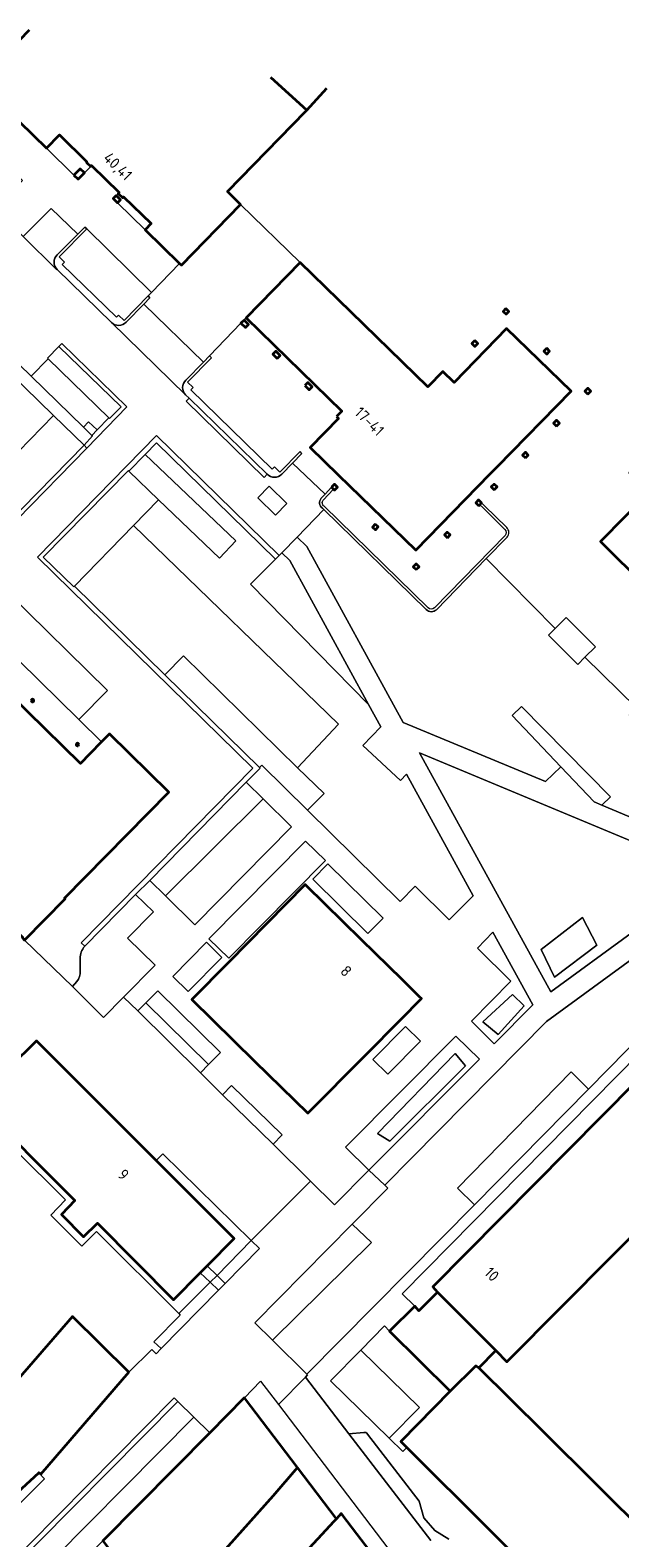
# Model space of a CAD drawing. Extents: x 152761 to 155748, y 459947 to 462743.
# Tile 252 of 256: x 154744 to 154815, y 462555 to 462737. Entities that reach past the tile are written whole.
import ezdxf
from ezdxf.enums import TextEntityAlignment as Align

# ---------------------------------------------------------------- set-up
doc = ezdxf.new("R2010")
doc.units = 0
doc.header["$LTSCALE"] = 0.75
for name, color, linetype, lineweight in [('B-RO-GR-BEPLANTING_CULTUUR_BODEMBEDEKKER-GV', 251, 'CONTINUOUS', 18), ('B-RO-GR-BEPLANTING_CULTUUR_HEESTERS-GV', 251, 'CONTINUOUS', 18), ('B-RO-GR-GROENVOORZIENING-GV', 251, 'CONTINUOUS', 18), ('B-RO-IE-TERREINAFSCHEIDING_KUNSTMATIG_MUUR-GV', 251, 'CONTINUOUS', 18), ('B-RO-OG-BEBOUWING-GV', 6, 'CONTINUOUS', 35), ('B-RO-OG-BEBOUWING-T18', 1, 'CONTINUOUS', 18), ('B-RO-OG-TERREIN_CULTUURSCHEIDING-GV', 251, 'CONTINUOUS', 18), ('B-RO-VH-VERHARDING_BETON-GV', 251, 'CONTINUOUS', 18), ('B-RO-VH-VERHARDING_BETONSTRAATSTEEN-GV', 251, 'CONTINUOUS', 18), ('B-RO-VH-VERHARDING_HALFVERHARDING_GRIND-GV', 251, 'CONTINUOUS', 18), ('B-RO-VH-VERHARDING_TEGEL-GV', 251, 'CONTINUOUS', 18)]:
    doc.layers.add(name, color=color, linetype=linetype, lineweight=lineweight)
doc.styles.add('NLCS-ISO-M200-T18', font='NLCS-ISO.ttf', dxfattribs={"height": 0.36})

msp = doc.modelspace()

# ---------------------------------------------------------------- linework, layer by layer
at = {"layer": 'B-RO-GR-BEPLANTING_CULTUUR_BODEMBEDEKKER-GV', "flags": 128}
msp.add_lwpolyline([(154806.422, 462663.961), (154809.971, 462660.43), (154810.826, 462661.29), (154812.092, 462662.562), (154808.543, 462666.093), (154807.227, 462664.77)], close=True, dxfattribs=at)
at = {"layer": 'B-RO-GR-BEPLANTING_CULTUUR_HEESTERS-GV', "flags": 128}
for points in [[(154745.842, 462697.426), (154743.782, 462695.323), (154750.132, 462689.151), (154750.755, 462689.808), (154751.788, 462688.823), (154753.199, 462690.279)], [(154755.636, 462683.826), (154759.227, 462680.342), (154766.595, 462673.273), (154768.575, 462675.392), (154757.592, 462685.837)], [(154759.997, 462659.156), (154771.433, 462647.956), (154771.714, 462648.241), (154777.261, 462642.761), (154779.254, 462644.778), (154776.052, 462647.92), (154762.251, 462661.458)], [(154807.923, 462648.029), (154811.966, 462643.772), (154812.88, 462643.389), (154813.912, 462644.409), (154803.151, 462655.31), (154802.025, 462654.24)], [(154760.05, 462632.404), (154771.874, 462644.138), (154769.833, 462646.15), (154758.154, 462634.279)], [(154764.289, 462610.975), (154765.272, 462611.972), (154757.682, 462619.459), (154756.699, 462618.462)], [(154773.079, 462602.325), (154774.176, 462603.448), (154768.066, 462609.416), (154766.97, 462608.294)], [(154797.45, 462594.995), (154811.265, 462609.011), (154809.145, 462611.083), (154795.39, 462597.008)], [(154782.658, 462592.636), (154770.882, 462580.676), (154773.01, 462578.578), (154785.013, 462590.428)], [(154766.296, 462586.443), (154767.276, 462585.474), (154771.437, 462589.688), (154770.431, 462590.647)], [(154765.462, 462585.607), (154761.666, 462581.818), (154761.85, 462581.634), (154758.63, 462578.399), (154759.544, 462577.582), (154766.459, 462584.66)], [(154783.688, 462577.4), (154780.017, 462573.667), (154787.118, 462566.748), (154790.795, 462570.46)], [(154761.545, 462571.188), (154740.469, 462549.854), (154742.398, 462547.947), (154763.475, 462569.282)]]:
    msp.add_lwpolyline(points, close=True, dxfattribs=at)
at = {"layer": 'B-RO-GR-GROENVOORZIENING-GV', "flags": 128}
for points in [[(154772.356, 462683.457), (154762.91, 462692.662), (154762.558, 462692.302), (154772.018, 462683.047)], [(154772.627, 462681.999), (154771.242, 462680.596), (154773.369, 462678.496), (154774.754, 462679.899)]]:
    msp.add_lwpolyline(points, close=True, dxfattribs=at)
at = {"layer": 'B-RO-IE-TERREINAFSCHEIDING_KUNSTMATIG_MUUR-GV', "flags": 128}
for points in [[(154750.537, 462713.162), (154750.308, 462713.392), (154749.433, 462712.517), (154746.943, 462710.028)], [(154755.292, 462701.861), (154757.436, 462704.056), (154758.181, 462704.819), (154757.949, 462705.046), (154755.059, 462702.088), (154754.388, 462702.737), (154754.13, 462702.459), (154747.571, 462708.873), (154747.84, 462709.142), (154747.172, 462709.797), (154750.537, 462713.162)], [(154746.955, 462708.248), (154753.53, 462701.822)], [(154775.449, 462684.816), (154776.578, 462685.98), (154776.344, 462686.207), (154773.916, 462683.701), (154773.252, 462684.363), (154772.971, 462684.079), (154763.124, 462693.679), (154763.411, 462693.958), (154762.734, 462694.598), (154765.624, 462697.562), (154765.391, 462697.788), (154764.651, 462697.029), (154762.504, 462694.827)], [(154762.499, 462693.062), (154762.91, 462692.662), (154772.356, 462683.457)], [(154774.15, 462683.476), (154775.449, 462684.816)], [(154779.148, 462680.332), (154780.406, 462681.659), (154780.171, 462681.883), (154779.369, 462681.038), (154778.902, 462680.544)], [(154779.055, 462679.328), (154779.215, 462679.172), (154791.629, 462667.062)], [(154791.858, 462667.293), (154779.265, 462679.577)], [(154801.367, 462677.003), (154798.683, 462679.643), (154798.324, 462679.996), (154798.098, 462679.763), (154798.456, 462679.411), (154801.14, 462676.77)], [(154801.16, 462676.036), (154792.619, 462667.284)], [(154798.881, 462673.236), (154801.411, 462675.83)], [(154792.849, 462667.054), (154798.881, 462673.236)]]:
    msp.add_lwpolyline(points, dxfattribs=at)
at = {"layer": 'B-RO-IE-TERREINAFSCHEIDING_KUNSTMATIG_MUUR-GV'}
for points in [[(154746.943, 462710.028, 0.4258386), (154746.955, 462708.248)], [(154753.53, 462701.822, 0.4114637), (154755.292, 462701.861)], [(154762.504, 462694.827, 0.4175653), (154762.499, 462693.062)], [(154772.356, 462683.457, 0.421962), (154774.15, 462683.476)], [(154778.902, 462680.544, 0.4250578), (154779.055, 462679.328)], [(154779.265, 462679.577, -0.4280047), (154779.148, 462680.332)], [(154801.411, 462675.83, 0.400662), (154801.367, 462677.003)], [(154801.14, 462676.77, -0.4059901), (154801.16, 462676.036)], [(154791.629, 462667.062, 0.4114793), (154792.849, 462667.054)], [(154792.619, 462667.284, -0.4112903), (154791.858, 462667.293)]]:
    msp.add_lwpolyline(points, format="xyb", dxfattribs=at)
at = {"layer": 'B-RO-OG-BEBOUWING-GV', "flags": 128}
for points in [[(154743.564, 462737.231), (154737.432, 462730.939), (154745.649, 462722.927), (154747.23, 462724.553), (154750.552, 462721.289), (154750.482, 462721.218), (154751.006, 462720.707), (154751.121, 462720.825), (154754.467, 462717.572), (154754.351, 462717.455), (154754.878, 462716.935), (154754.994, 462717.052), (154758.322, 462713.804), (154757.592, 462713.056), (154761.765, 462708.985), (154761.994, 462708.762), (154769.159, 462716.123), (154767.558, 462717.682), (154777.056, 462727.433), (154777.152, 462727.537), (154772.822, 462731.515)], [(154772.822, 462731.515), (154777.152, 462727.537), (154779.591, 462730.192)]]:
    msp.add_lwpolyline(points, dxfattribs=at)
for points in [[(154748.983, 462719.68), (154749.506, 462719.169), (154750.262, 462719.945), (154749.739, 462720.455)], [(154754.102, 462717.202), (154753.732, 462716.828), (154754.259, 462716.308), (154754.628, 462716.682)], [(154780.777, 462690.43), (154780.836, 462690.373), (154781.003, 462690.212), (154777.559, 462686.697), (154780.955, 462683.395), (154790.356, 462674.25), (154799.371, 462683.494), (154800.253, 462684.398), (154809.147, 462693.518), (154801.349, 462701.103), (154794.993, 462694.577), (154793.625, 462695.909), (154791.821, 462694.057), (154776.371, 462709.102), (154769.822, 462702.377), (154781.398, 462691.073)], [(154801.267, 462703.528), (154800.919, 462703.169), (154801.277, 462702.821), (154801.626, 462703.179)], [(154769.568, 462702.115), (154769.199, 462701.734), (154769.729, 462701.22), (154770.098, 462701.601)], [(154797.5, 462699.645), (154797.152, 462699.286), (154797.511, 462698.938), (154797.859, 462699.297)], [(154773.578, 462697.455), (154773.949, 462697.834), (154773.418, 462698.354), (154773.047, 462697.976)], [(154806.205, 462698.707), (154805.855, 462698.35), (154806.213, 462698), (154806.562, 462698.358)], [(154776.911, 462694.201), (154777.448, 462693.679), (154777.817, 462694.059), (154777.281, 462694.581)], [(154811.176, 462693.153), (154811.526, 462693.511), (154811.168, 462693.861), (154810.819, 462693.503)], [(154807.395, 462689.282), (154807.744, 462689.639), (154807.386, 462689.989), (154807.037, 462689.631)], [(154863.655, 462651.716), (154826.032, 462688.797), (154822.235, 462684.944), (154819.857, 462687.288), (154816.229, 462683.607), (154818.605, 462681.265), (154812.72, 462675.294), (154814.254, 462673.782), (154826.183, 462662.025), (154829.128, 462659.122), (154846.296, 462642.201), (154850.344, 462638.211)], [(154803.628, 462685.425), (154803.977, 462685.783), (154803.619, 462686.132), (154803.27, 462685.775)], [(154780.171, 462681.883), (154780.406, 462681.659), (154780.534, 462681.539), (154780.876, 462681.9), (154780.513, 462682.244)], [(154799.856, 462681.563), (154800.205, 462681.921), (154799.847, 462682.27), (154799.498, 462681.913)], [(154797.976, 462679.638), (154798.098, 462679.763), (154798.324, 462679.996), (154797.967, 462680.345), (154797.618, 462679.988)], [(154785.457, 462677.427), (154785.112, 462677.065), (154785.474, 462676.72), (154785.819, 462677.082)], [(154712.943, 462666.538), (154719.481, 462660.009), (154714.446, 462654.948), (154718.753, 462650.708), (154720.798, 462652.765), (154725.608, 462648.078), (154723.686, 462646.192), (154742.809, 462627.373), (154742.738, 462627.302), (154743.006, 462627.039), (154747.931, 462632.043), (154747.845, 462632.127), (154760.482, 462644.965), (154753.279, 462652.014), (154752.318, 462651.032), (154750.919, 462649.603), (154749.787, 462648.446), (154722.041, 462675.607), (154722.813, 462676.396), (154722.613, 462676.591), (154722.578, 462676.555), (154722.366, 462676.762)], [(154794.197, 462675.77), (154794.529, 462676.11), (154794.172, 462676.46), (154793.839, 462676.119)], [(154790.417, 462671.9), (154790.762, 462672.253), (154790.404, 462672.602), (154790.059, 462672.249)], [(154770.847, 462612.389), (154777.285, 462606.074), (154784.235, 462613.086), (154788.539, 462617.428), (154791.044, 462619.956), (154790.859, 462620.137), (154788.69, 462622.265), (154783.796, 462627.067), (154777.11, 462633.626), (154776.967, 462633.766), (154767.679, 462624.326), (154763.258, 462619.833)], [(154838.027, 462613.583), (154829.169, 462622.206), (154792.429, 462585.067), (154792.981, 462584.419), (154800.044, 462577.339), (154801.397, 462575.993), (154801.534, 462576.131), (154833.309, 462608.12), (154838.387, 462613.232)], [(154758.925, 462600.35), (154756.626, 462602.647), (154744.43, 462614.836), (154741.188, 462611.598), (154740.363, 462610.774), (154737.102, 462607.517), (154749.075, 462595.502), (154747.48, 462593.798), (154750.135, 462591.105), (154751.83, 462592.76), (154761.049, 462583.486), (154764.267, 462586.743), (154765.12, 462587.607), (154768.377, 462590.903)], [(154792.981, 462584.419), (154792.618, 462584.055), (154790.737, 462582.164), (154790.236, 462582.713), (154787.195, 462579.706), (154794.509, 462572.426), (154797.643, 462575.495), (154798.001, 462575.235), (154800.044, 462577.339)], [(154739.325, 462570.884), (154739.926, 462570.15), (154739.223, 462569.393), (154738.656, 462570.069), (154738.702, 462570.238), (154730.111, 462562.604), (154736.681, 462555.178), (154736.727, 462555.126), (154740.694, 462558.809), (154744.719, 462562.547), (154744.733, 462562.56), (154744.964, 462562.361), (154755.637, 462574.739), (154748.804, 462581.479), (154742.192, 462573.837)], [(154809.418, 462545.521), (154817.344, 462553.49), (154818.641, 462554.743), (154805.773, 462567.519), (154798.001, 462575.235), (154797.643, 462575.495), (154794.509, 462572.426), (154788.527, 462566.312), (154789.262, 462565.581)], [(154749.498, 462538.177), (154760.141, 462546.241), (154762.984, 462548.395), (154773.111, 462559.742), (154776.048, 462563.172), (154769.631, 462571.618), (154769.552, 462571.558), (154765.413, 462567.367), (154752.495, 462554.289), (154753.841, 462552.488), (154751.013, 462550.353), (154751.475, 462549.74), (154744.673, 462544.659)], [(154754.11, 462531.803), (154766.401, 462540.909), (154770.763, 462545.671), (154772.6, 462548.16), (154780.44, 462556.643), (154780.752, 462556.98), (154776.048, 462563.172), (154773.111, 462559.742), (154762.984, 462548.395), (154760.141, 462546.241), (154749.498, 462538.177), (154749.668, 462537.95), (154749.836, 462538.075), (154750.299, 462537.453), (154750.054, 462537.271)], [(154779.285, 462544.573), (154783.371, 462549.13), (154784.853, 462550.742), (154784.988, 462550.84), (154785.955, 462551.538), (154781.512, 462557.366), (154781.329, 462557.605), (154780.752, 462556.98), (154780.44, 462556.643), (154772.6, 462548.16), (154770.763, 462545.671), (154766.401, 462540.909), (154754.11, 462531.803), (154758.463, 462525.934), (154758.638, 462526.063), (154758.517, 462526.226), (154769.964, 462534.92), (154772.215, 462536.476), (154772.125, 462536.59), (154772.654, 462537.18)]]:
    msp.add_lwpolyline(points, close=True, dxfattribs=at)
at = {"layer": 'B-RO-OG-BEBOUWING-GV'}
for points in [[(154743.899, 462656.183, 1.0042712), (154744.059, 462655.906)], [(154744.059, 462655.906, 1.0011525), (154743.899, 462656.183)], [(154749.317, 462650.85, 0.9957301), (154749.477, 462650.573)], [(154749.477, 462650.573, 1.0042712), (154749.317, 462650.85)]]:
    msp.add_lwpolyline(points, format="xyb", dxfattribs=at)
at = {"layer": 'B-RO-OG-TERREIN_CULTUURSCHEIDING-GV', "flags": 128}
for points in [[(154757.592, 462685.837), (154768.575, 462675.392), (154766.595, 462673.273), (154759.227, 462680.342), (154756.197, 462677.238), (154781.02, 462653.172), (154776.052, 462647.92), (154779.254, 462644.778), (154777.261, 462642.761), (154788.452, 462631.705), (154790.269, 462633.565), (154794.389, 462629.502), (154797.306, 462632.417), (154789.252, 462647.117), (154788.513, 462646.379), (154783.958, 462650.616), (154786.109, 462652.878), (154784.634, 462655.576), (154770.369, 462670.164), (154773.374, 462673.169), (154758.985, 462687.27)], [(154749.029, 462669.897), (154759.997, 462659.156), (154762.251, 462661.458), (154776.052, 462647.92), (154781.02, 462653.172), (154756.197, 462677.238)], [(154774.151, 462673.946), (154773.82, 462673.615), (154773.374, 462673.169), (154770.369, 462670.164), (154784.634, 462655.576), (154775.102, 462673.014)], [(154806.704, 462620.786), (154826.149, 462634.979), (154790.82, 462649.711)], [(154771.874, 462644.138), (154760.05, 462632.404), (154763.613, 462628.881), (154775.32, 462640.74)], [(154767.717, 462624.836), (154779.414, 462636.682), (154777.021, 462639.036), (154765.325, 462627.192)], [(154805.533, 462625.888), (154810.547, 462629.788), (154812.28, 462626.445), (154807.142, 462622.545)], [(154805.533, 462625.888), (154807.142, 462622.545), (154812.28, 462626.445), (154810.547, 462629.788)], [(154801.877, 462622.051), (154797.092, 462617.236), (154799.857, 462614.499), (154804.541, 462619.219), (154799.69, 462628.016), (154797.834, 462626.074)], [(154765.272, 462611.972), (154766.711, 462613.431), (154759.122, 462620.918), (154757.682, 462619.459)], [(154802.066, 462620.441), (154798.476, 462617.16), (154800.333, 462615.612), (154803.49, 462619.079)], [(154802.066, 462620.441), (154803.49, 462619.079), (154800.333, 462615.612), (154798.476, 462617.16)], [(154795.221, 462615.424), (154781.854, 462601.985), (154784.685, 462599.169), (154798.052, 462612.608)], [(154795.133, 462613.322), (154796.372, 462611.836), (154787.21, 462602.675), (154785.724, 462603.603)], [(154795.133, 462613.322), (154785.724, 462603.603), (154787.21, 462602.675), (154796.372, 462611.836)]]:
    msp.add_lwpolyline(points, close=True, dxfattribs=at)
for points in [[(154779.215, 462679.172), (154776.008, 462675.848), (154777.169, 462674.719), (154788.824, 462653.398), (154806.046, 462646.228), (154807.923, 462648.029), (154802.025, 462654.24), (154803.151, 462655.31), (154813.912, 462644.409), (154812.88, 462643.389), (154817.383, 462641.502), (154827.146, 462645.365), (154825.568, 462646.902), (154820.671, 462651.672), (154819.789, 462650.772), (154816.2, 462654.291), (154817.077, 462655.186), (154810.826, 462661.29), (154809.971, 462660.43), (154806.422, 462663.961), (154807.227, 462664.77), (154798.881, 462673.236), (154792.849, 462667.054)], [(154791.629, 462667.062), (154779.215, 462679.172)], [(154832.163, 462624.422), (154841.982, 462618.923), (154840.393, 462615.267), (154843.645, 462614.046), (154844.364, 462615.739), (154848.377, 462625.188), (154843.462, 462627.204), (154843.661, 462627.684), (154835.621, 462631.032), (154828.921, 462633.822), (154806.161, 462617.183), (154786.625, 462597.349), (154786.968, 462597.012), (154782.658, 462592.636), (154785.013, 462590.428), (154773.01, 462578.578), (154777.175, 462574.469), (154797.45, 462594.995), (154795.39, 462597.008), (154809.145, 462611.083), (154811.265, 462609.011), (154825.17, 462623.17), (154826.162, 462622.192), (154827.459, 462623.506)], [(154748.802, 462621.426), (154752.548, 462617.685), (154754.987, 462620.151), (154758.802, 462624.007), (154755.468, 462627.272), (154758.591, 462630.46), (154756.445, 462632.562), (154750.282, 462626.288)], [(154749.75, 462624.797), (154749.734, 462623.317)], [(154749.34, 462622.036), (154748.802, 462621.426)]]:
    msp.add_lwpolyline(points, dxfattribs=at)
at = {"layer": 'B-RO-OG-TERREIN_CULTUURSCHEIDING-GV'}
for points in [[(154792.849, 462667.054, -0.4114793), (154791.629, 462667.062)], [(154750.282, 462626.288, 0.1988186), (154749.75, 462624.797)], [(154749.734, 462623.317, -0.1654507), (154749.34, 462622.036)]]:
    msp.add_lwpolyline(points, format="xyb", dxfattribs=at)
at = {"layer": 'B-RO-VH-VERHARDING_BETON-GV', "flags": 128}
msp.add_lwpolyline([(154769.199, 462701.734), (154769.568, 462702.115), (154769.822, 462702.377), (154776.371, 462709.102), (154769.159, 462716.123), (154761.994, 462708.762), (154761.765, 462708.985), (154758.358, 462705.469), (154757.949, 462705.046), (154758.181, 462704.819), (154757.436, 462704.056), (154764.651, 462697.029), (154765.391, 462697.788)], close=True, dxfattribs=at)
at = {"layer": 'B-RO-VH-VERHARDING_BETONSTRAATSTEEN-GV', "flags": 128}
for points in [[(154749.433, 462712.517), (154750.308, 462713.392), (154750.537, 462713.162), (154758.358, 462705.469), (154761.765, 462708.985), (154757.592, 462713.056), (154754.259, 462716.308), (154753.732, 462716.828), (154754.102, 462717.202), (154754.351, 462717.455), (154754.467, 462717.572), (154751.121, 462720.825), (154751.006, 462720.707), (154750.262, 462719.945), (154749.506, 462719.169), (154748.983, 462719.68), (154745.649, 462722.927), (154737.432, 462730.939), (154733.982, 462727.659), (154742.754, 462719.032), (154739.393, 462715.586), (154742.822, 462712.229), (154746.211, 462715.621)], [(154758.358, 462705.469), (154750.537, 462713.162), (154747.172, 462709.797), (154747.84, 462709.142), (154747.571, 462708.873), (154754.13, 462702.459), (154754.388, 462702.737), (154755.059, 462702.088), (154757.949, 462705.046)], [(154722.366, 462676.762), (154722.578, 462676.555), (154722.613, 462676.591), (154722.566, 462676.636), (154723.307, 462677.343), (154724.131, 462677.351), (154725.055, 462676.454), (154725.194, 462676.595), (154728.791, 462673.09), (154729.267, 462673.586), (154730.404, 462674.767), (154729.992, 462675.19), (154735.798, 462681.152), (154736.227, 462680.722), (154736.567, 462680.381), (154746.517, 462690.552), (154734.208, 462702.564), (154733.637, 462701.989), (154732.034, 462703.548), (154722.488, 462693.752), (154722.866, 462693.379), (154724.809, 462691.46), (154716.242, 462682.747)], [(154745.842, 462697.426), (154753.199, 462690.279), (154753.271, 462690.21), (154754.691, 462691.619), (154747.165, 462698.941), (154745.761, 462697.505)], [(154751.148, 462688.164), (154751.219, 462688.094), (154750.196, 462686.978), (154750.554, 462686.628), (154755.398, 462691.629), (154747.514, 462699.299), (154747.165, 462698.941), (154754.691, 462691.619), (154753.271, 462690.21), (154753.199, 462690.279), (154751.788, 462688.823)], [(154736.227, 462680.722), (154730.404, 462674.767), (154729.267, 462673.586), (154733.286, 462669.681), (154750.196, 462686.978), (154746.517, 462690.552), (154736.567, 462680.381)], [(154755.636, 462683.826), (154757.592, 462685.837), (154758.985, 462687.27), (154773.374, 462673.169), (154773.82, 462673.615), (154758.976, 462688.161), (154744.556, 462673.395), (154770.652, 462647.847), (154749.834, 462626.731), (154750.282, 462626.288), (154756.445, 462632.562), (154758.154, 462634.279), (154769.833, 462646.15), (154771.523, 462647.868), (154771.433, 462647.956), (154759.997, 462659.156), (154749.029, 462669.897), (154748.959, 462669.825), (154745.263, 462673.406), (154755.564, 462683.895)], [(154750.196, 462686.978), (154733.286, 462669.681), (154733.643, 462669.331), (154750.554, 462686.628)], [(154759.227, 462680.342), (154755.636, 462683.826), (154755.564, 462683.895), (154745.263, 462673.406), (154748.959, 462669.825), (154749.029, 462669.897), (154756.197, 462677.238)], [(154753.051, 462657.275), (154740.967, 462669.132), (154737.487, 462665.574), (154749.556, 462653.741)], [(154761.666, 462581.818), (154765.462, 462585.607), (154764.267, 462586.743), (154761.049, 462583.486), (154751.83, 462592.76), (154750.135, 462591.105), (154747.48, 462593.798), (154749.075, 462595.502), (154737.102, 462607.517), (154740.363, 462610.774), (154739.221, 462611.86), (154735.433, 462608.001), (154747.957, 462595.589), (154746.163, 462593.735), (154749.921, 462589.996), (154751.715, 462591.75)], [(154770.431, 462590.647), (154759.747, 462601.176), (154758.925, 462600.35), (154768.377, 462590.903), (154765.12, 462587.607), (154766.296, 462586.443)], [(154761.545, 462571.188), (154761.104, 462571.623), (154740.028, 462550.289), (154740.469, 462549.854)]]:
    msp.add_lwpolyline(points, close=True, dxfattribs=at)
for points in [[(154749.433, 462712.517), (154746.211, 462715.621), (154742.822, 462712.229), (154746.923, 462708.215), (154746.955, 462708.248)], [(154746.943, 462710.028), (154749.433, 462712.517)], [(154792.167, 462554.342), (154782.268, 462567.242), (154776.994, 462574.115), (154773.748, 462570.802), (154786.96, 462553.41), (154791.273, 462547.874)], [(154784.07, 462567.428), (154782.268, 462567.242), (154792.167, 462554.342)], [(154794.355, 462554.508), (154792.646, 462555.545), (154791.322, 462557.102), (154790.756, 462559.102), (154784.509, 462567.232)]]:
    msp.add_lwpolyline(points, dxfattribs=at)
at = {"layer": 'B-RO-VH-VERHARDING_BETONSTRAATSTEEN-GV'}
for points in [[(154746.955, 462708.248, -0.4258386), (154746.943, 462710.028)], [(154784.509, 462567.232, 0.3045387), (154784.07, 462567.428)]]:
    msp.add_lwpolyline(points, format="xyb", dxfattribs=at)
at = {"layer": 'B-RO-VH-VERHARDING_HALFVERHARDING_GRIND-GV', "flags": 128}
for points in [[(154786.4, 462629.688), (154779.71, 462636.267), (154777.881, 462634.407), (154784.572, 462627.829)], [(154765.035, 462626.781), (154760.954, 462622.647), (154762.817, 462620.809), (154766.897, 462624.944)], [(154786.954, 462610.801), (154790.919, 462614.784), (154789.109, 462616.586), (154785.144, 462612.604)]]:
    msp.add_lwpolyline(points, close=True, dxfattribs=at)
at = {"layer": 'B-RO-VH-VERHARDING_TEGEL-GV', "flags": 128}
for points in [[(154772.356, 462683.457), (154772.018, 462683.047), (154762.558, 462692.302), (154762.91, 462692.662), (154762.499, 462693.062), (154753.53, 462701.822), (154746.955, 462708.248), (154746.923, 462708.215), (154742.822, 462712.229)], [(154734.208, 462702.564), (154746.517, 462690.552), (154750.196, 462686.978), (154751.219, 462688.094), (154751.148, 462688.164), (154750.132, 462689.151), (154743.782, 462695.323), (154739.307, 462699.648)], [(154762.504, 462694.827), (154764.651, 462697.029), (154757.436, 462704.056), (154755.292, 462701.861)], [(154753.53, 462701.822), (154762.499, 462693.062)], [(154739.307, 462699.648), (154743.782, 462695.323), (154745.842, 462697.426), (154745.761, 462697.505), (154747.165, 462698.941), (154747.514, 462699.299), (154755.398, 462691.629), (154750.554, 462686.628), (154733.643, 462669.331)], [(154750.282, 462626.288), (154749.834, 462626.731), (154770.652, 462647.847), (154744.556, 462673.395), (154758.976, 462688.161), (154773.82, 462673.615), (154774.151, 462673.946), (154776.008, 462675.848), (154779.215, 462679.172), (154779.055, 462679.328)], [(154778.902, 462680.544), (154779.369, 462681.038), (154775.449, 462684.816), (154774.15, 462683.476)], [(154817.383, 462641.502), (154812.88, 462643.389), (154811.966, 462643.772), (154807.923, 462648.029), (154806.046, 462646.228), (154788.824, 462653.398), (154777.169, 462674.719), (154776.008, 462675.848), (154774.151, 462673.946), (154775.102, 462673.014), (154784.634, 462655.576), (154786.109, 462652.878), (154783.958, 462650.616), (154788.513, 462646.379), (154789.252, 462647.117), (154797.306, 462632.417), (154794.389, 462629.502), (154790.269, 462633.565), (154788.452, 462631.705), (154777.261, 462642.761), (154771.714, 462648.241), (154771.433, 462647.956), (154771.523, 462647.868), (154769.833, 462646.15), (154771.874, 462644.138), (154775.32, 462640.74), (154763.613, 462628.881), (154760.05, 462632.404), (154758.154, 462634.279), (154756.445, 462632.562), (154758.591, 462630.46), (154755.468, 462627.272), (154758.802, 462624.007), (154754.987, 462620.151), (154756.699, 462618.462), (154757.682, 462619.459), (154759.122, 462620.918), (154766.711, 462613.431), (154765.272, 462611.972), (154764.289, 462610.975), (154766.97, 462608.294), (154768.066, 462609.416), (154774.176, 462603.448), (154773.079, 462602.325), (154777.618, 462597.851), (154780.525, 462594.986), (154784.685, 462599.169), (154786.625, 462597.349), (154806.161, 462617.183), (154828.921, 462633.822)], [(154740.967, 462669.132), (154753.051, 462657.275), (154749.556, 462653.741), (154752.318, 462651.032), (154753.279, 462652.014), (154760.482, 462644.965), (154747.845, 462632.127), (154747.931, 462632.043), (154743.006, 462627.039), (154748.802, 462621.426), (154749.34, 462622.036)], [(154749.734, 462623.317), (154749.75, 462624.797)], [(154809.418, 462545.521), (154789.262, 462565.581), (154788.802, 462565.108), (154787.118, 462566.748), (154780.017, 462573.667), (154783.688, 462577.4), (154786.569, 462580.33), (154787.195, 462579.706), (154790.236, 462582.713), (154788.714, 462584.214), (154826.162, 462622.192), (154825.17, 462623.17), (154811.265, 462609.011), (154797.45, 462594.995), (154777.175, 462574.469), (154777.26, 462574.386), (154776.994, 462574.115), (154782.268, 462567.242), (154784.07, 462567.428)], [(154740.028, 462550.289), (154761.104, 462571.623), (154761.545, 462571.188), (154763.475, 462569.282), (154765.413, 462567.367), (154769.552, 462571.558), (154769.631, 462571.618), (154771.571, 462573.633), (154773.748, 462570.802), (154776.994, 462574.115), (154777.26, 462574.386), (154777.175, 462574.469), (154773.01, 462578.578), (154770.882, 462580.676), (154782.658, 462592.636), (154786.968, 462597.012), (154786.625, 462597.349), (154784.685, 462599.169), (154780.525, 462594.986), (154777.618, 462597.851), (154770.431, 462590.647), (154771.437, 462589.688), (154767.276, 462585.474), (154766.459, 462584.66), (154759.544, 462577.582), (154758.931, 462576.954), (154758.422, 462577.463), (154755.637, 462574.739), (154744.964, 462562.361), (154744.733, 462562.56), (154744.719, 462562.547), (154745.399, 462561.816), (154741.545, 462557.941)], [(154781.704, 462488.324), (154777.072, 462494.12), (154772.881, 462500), (154755.469, 462523.966), (154741.331, 462542.995), (154752.495, 462554.289), (154765.413, 462567.367), (154763.475, 462569.282), (154742.398, 462547.947), (154740.469, 462549.854), (154738.286, 462547.644), (154740.901, 462544.167), (154738.445, 462540.394), (154737.812, 462539.921), (154739.847, 462537.204)], [(154784.509, 462567.232), (154790.756, 462559.102), (154791.322, 462557.102), (154792.646, 462555.545), (154794.355, 462554.508)]]:
    msp.add_lwpolyline(points, dxfattribs=at)
at = {"layer": 'B-RO-VH-VERHARDING_TEGEL-GV'}
for points in [[(154755.292, 462701.861, -0.4114637), (154753.53, 462701.822)], [(154762.499, 462693.062, -0.4175653), (154762.504, 462694.827)], [(154774.15, 462683.476, -0.421962), (154772.356, 462683.457)], [(154779.055, 462679.328, -0.4250578), (154778.902, 462680.544)], [(154744.059, 462655.906, -1.0042712), (154743.899, 462656.183)], [(154743.899, 462656.183, -1.0011525), (154744.059, 462655.906)], [(154749.477, 462650.573, -0.9957301), (154749.317, 462650.85)], [(154749.317, 462650.85, -1.0042712), (154749.477, 462650.573)], [(154749.75, 462624.797, -0.1988186), (154750.282, 462626.288)], [(154749.34, 462622.036, 0.1654507), (154749.734, 462623.317)], [(154784.07, 462567.428, -0.3045387), (154784.509, 462567.232)]]:
    msp.add_lwpolyline(points, format="xyb", dxfattribs=at)
at = {"layer": 'B-RO-VH-VERHARDING_TEGEL-GV', "flags": 128}
for points in [[(154751.148, 462688.164), (154751.788, 462688.823), (154750.755, 462689.808), (154750.132, 462689.151)], [(154772.627, 462681.999), (154774.754, 462679.899), (154773.369, 462678.496), (154771.242, 462680.596)], [(154733.643, 462669.331), (154733.286, 462669.681), (154729.267, 462673.586), (154728.791, 462673.09), (154725.194, 462676.595), (154725.055, 462676.454), (154724.131, 462677.351), (154723.307, 462677.343), (154722.566, 462676.636), (154722.613, 462676.591), (154722.813, 462676.396), (154722.041, 462675.607), (154749.787, 462648.446), (154750.919, 462649.603), (154752.318, 462651.032), (154749.556, 462653.741), (154737.487, 462665.574)], [(154806.704, 462620.786), (154790.82, 462649.711), (154826.149, 462634.979)], [(154767.717, 462624.836), (154765.325, 462627.192), (154777.021, 462639.036), (154779.414, 462636.682)], [(154786.4, 462629.688), (154784.572, 462627.829), (154777.881, 462634.407), (154779.71, 462636.267)], [(154770.847, 462612.389), (154763.258, 462619.833), (154767.679, 462624.326), (154776.967, 462633.766), (154777.11, 462633.626), (154783.796, 462627.067), (154788.69, 462622.265), (154790.859, 462620.137), (154791.044, 462619.956), (154788.539, 462617.428), (154784.235, 462613.086), (154777.285, 462606.074)], [(154801.877, 462622.051), (154797.834, 462626.074), (154799.69, 462628.016), (154804.541, 462619.219), (154799.857, 462614.499), (154797.092, 462617.236)], [(154765.035, 462626.781), (154766.897, 462624.944), (154762.817, 462620.809), (154760.954, 462622.647)], [(154784.685, 462599.169), (154781.854, 462601.985), (154795.221, 462615.424), (154798.052, 462612.608)], [(154786.954, 462610.801), (154785.144, 462612.604), (154789.109, 462616.586), (154790.919, 462614.784)], [(154765.462, 462585.607), (154766.296, 462586.443), (154765.12, 462587.607), (154764.267, 462586.743)], [(154767.276, 462585.474), (154766.296, 462586.443), (154765.462, 462585.607), (154766.459, 462584.66)]]:
    msp.add_lwpolyline(points, close=True, dxfattribs=at)

# ---------------------------------------------------------------- texts
at = {"layer": 'B-RO-OG-BEBOUWING-T18', "style": 'NLCS-ISO-M200-T18'}
for s, rotation, p in [('40,41', 315.8, (154754.188, 462720.633)), ('17-41', 315.8, (154784.752, 462689.862)), ('8', 315.6, (154781.928, 462623.296)), ('9', 315, (154754.971, 462598.646)), ('10', 315.3, (154799.559, 462586.587))]:
    msp.add_text(s, height=1.35, rotation=rotation, dxfattribs=at).set_placement(p, align=Align.MIDDLE)

doc.saveas('drawing.dxf')
